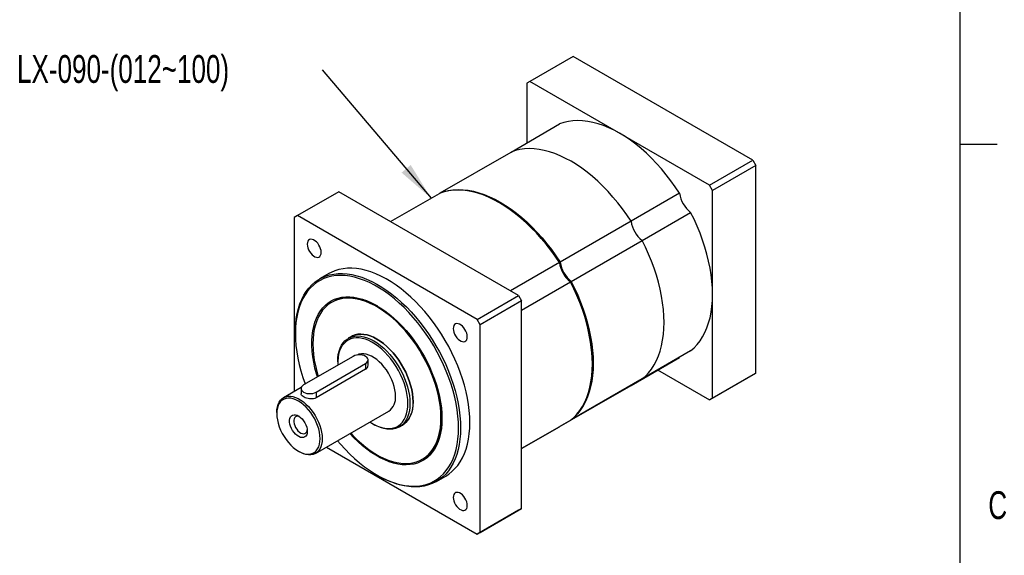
# Model space of a CAD drawing. Extents: x 11 to 421, y 5 to 275.
# Tile 4 of 5: x 335 to 420, y 170 to 216. Entities that reach past the tile are written whole.
import ezdxf
from ezdxf.enums import TextEntityAlignment as Align

# ---------------------------------------------------------------- set-up
doc = ezdxf.new("R2010")
doc.units = 0
doc.layers.get('0').update_dxf_attribs({"linetype": 'CONTINUOUS'})

# ---------------------------------------------------------------- blocks, each defined once
blk = doc.blocks.new('SW_NOTE_4')
at = {"color": 0, "linetype": 'CONTINUOUS'}
blk.add_line((-9.338, 10.996), (0, 0), dxfattribs=at)
blk.add_solid([(0, 0), (-1.75, 2.846), (-2.525, 2.188)], dxfattribs=at)
at = {"color": 0, "linetype": 'CONTINUOUS', "width": 0.7}
blk.add_text('LX-090-(012~100)', height=2.38125, dxfattribs=at).set_placement((-35.444, 9.152), align=Align.BOTTOM_LEFT)

msp = doc.modelspace()

# ---------------------------------------------------------------- linework, layer by layer
at = {"color": 7, "linetype": 'CONTINUOUS'}
for p, q in [((415.9568, 9.9587), (415.9568, 270.3087)), ((382.8334, 212.6193), (379.1211, 210.4762)), ((398.213, 203.7409), (382.8334, 212.6193)), ((379.1211, 210.4762), (378.856, 210.3231)), ((378.856, 210.3231), (378.856, 205.2027)), ((394.5007, 201.5978), (379.1211, 210.4762)), ((377.5249, 204.4343), (381.6792, 206.8325)), ((415.9568, 205.1124), (419.1318, 205.1124)), ((371.4615, 200.9339), (377.5249, 204.4343)), ((394.5007, 201.5978), (398.213, 203.7409)), ((398.4782, 203.2816), (394.7659, 201.1385)), ((398.213, 203.7409), (398.4782, 203.2816)), ((398.4782, 185.5218), (398.4782, 203.2816)), ((394.7659, 201.1385), (394.5007, 201.5978)), ((362.7693, 201.0365), (359.2337, 198.9955)), ((378.1489, 192.1581), (362.7693, 201.0365)), ((367.2042, 198.4763), (371.3908, 200.8931)), ((371.4615, 200.9337), (371.3918, 200.8935)), ((371.4593, 200.9196), (371.4615, 200.9339)), ((391.9426, 200.9075), (387.7884, 198.5093)), ((394.7659, 183.3787), (394.7659, 201.1385)), ((376.5591, 200.0765), (376.5238, 200.0969)), ((359.2337, 198.9955), (358.9686, 198.8424)), ((374.6133, 190.117), (359.2337, 198.9955)), ((388.735, 196.8697), (392.8893, 199.2679)), ((358.9686, 198.8424), (358.9686, 183.9532)), ((387.7884, 198.5093), (381.7249, 195.009)), ((382.6716, 193.3693), (388.735, 196.8697)), ((381.6542, 194.9682), (377.4677, 192.5513)), ((381.6567, 194.9861), (381.6542, 194.9682)), ((381.7249, 195.009), (381.6567, 194.9861)), ((361.9239, 194.0307), (361.1284, 193.5714)), ((378.414, 190.9115), (382.6009, 193.3285)), ((382.6177, 193.3217), (382.6009, 193.3285)), ((382.6716, 193.3693), (382.6177, 193.3217)), ((374.6133, 190.117), (378.1489, 192.1581)), ((378.1489, 192.1581), (378.414, 191.6988)), ((362.2534, 191.6228), (362.165, 191.5718)), ((378.414, 191.6988), (374.8785, 189.6578)), ((378.414, 173.939), (378.414, 191.6988)), ((374.8785, 189.6578), (374.6133, 190.117)), ((374.8785, 171.898), (374.8785, 189.6578)), ((359.057, 188.993), (359.057, 188.8909)), ((363.8523, 188.6489), (363.5872, 188.4958)), ((392.8893, 187.416), (388.735, 185.0178)), ((364.0067, 186.9524), (359.7641, 184.5032)), ((360.8247, 183.8909), (365.0674, 186.3401)), ((362.6809, 186.4927), (362.6809, 186.3907)), ((365.287, 186.1617), (365.287, 186.6462)), ((384.4775, 186.3193), (384.4775, 186.3601)), ((387.7884, 184.4712), (391.9426, 186.8693)), ((365.0674, 185.8467), (360.8247, 183.3975)), ((390.0658, 185.7859), (394.5007, 183.2256)), ((394.7659, 183.3787), (398.4782, 185.5218)), ((398.4782, 185.5218), (398.213, 185.3687)), ((388.735, 185.0178), (382.6716, 181.5175)), ((398.213, 185.3687), (394.5007, 183.2256)), ((359.5649, 184.2974), (358.0356, 183.4146)), ((359.5444, 184.197), (359.5444, 183.7466)), ((381.7249, 180.9708), (387.7884, 184.4712)), ((394.5007, 183.2256), (394.7659, 183.3787)), ((357.466, 182.1556), (357.466, 182.0535)), ((360.7854, 178.6514), (367.061, 182.2742)), ((382.6009, 181.4767), (378.414, 179.0596)), ((382.6716, 181.5175), (382.6533, 181.5271)), ((382.6716, 181.5175), (382.6581, 181.5228)), ((365.6856, 181.1858), (365.774, 181.1348)), ((367.9618, 180.9179), (368.227, 181.071)), ((378.414, 179.0594), (381.6542, 180.93)), ((381.7247, 180.9709), (381.7249, 180.9708)), ((359.3218, 178.8387), (359.4102, 178.7877)), ((361.7175, 179.1895), (374.6133, 171.7449)), ((369.9143, 178.148), (370.0027, 178.1991)), ((366.0385, 176.7972), (366.1269, 176.7462)), ((371.1276, 176.2505), (371.9231, 176.7097)), ((378.1489, 173.7859), (374.6133, 171.7449)), ((374.8785, 171.898), (378.414, 173.939)), ((378.414, 173.939), (378.1489, 173.7859)), ((374.6133, 171.7449), (374.8785, 171.898))]:
    msp.add_line(p, q, dxfattribs=at)
at = {"color": 8, "linetype": 'CONTINUOUS'}
for p, q in [((365.0674, 186.3401), (365.0674, 185.8467)), ((360.8247, 183.8909), (360.8247, 183.3975))]:
    msp.add_line(p, q, dxfattribs=at)
at = {"color": 7, "linetype": 'CONTINUOUS', "flags": 128}
for points in [[(391.9426, 200.9075), (391.5789, 201.4516), (391.1989, 201.9799), (390.804, 202.4907), (390.3954, 202.9823), (389.9746, 203.453), (389.5429, 203.9011), (389.102, 204.3251), (388.6532, 204.7237), (388.1982, 205.0954), (387.7384, 205.4389), (387.2754, 205.7532), (386.8109, 206.037), (386.3464, 206.2895), (385.8834, 206.5098), (385.4236, 206.6971), (384.9686, 206.8508), (384.5198, 206.9704), (384.0789, 207.0554), (383.6473, 207.1056), (383.2264, 207.1209), (382.8178, 207.101), (382.4229, 207.0462), (382.0429, 206.9566), (381.6792, 206.8325)], [(387.7884, 198.5093), (387.4247, 199.0534), (387.0447, 199.5817), (386.6497, 200.0925), (386.2411, 200.5841), (385.8203, 201.0548), (385.3887, 201.5029), (384.9478, 201.9269), (384.499, 202.3255), (384.0439, 202.6972), (383.5841, 203.0407), (383.1212, 203.355), (382.6567, 203.6388), (382.1921, 203.8913), (381.7292, 204.1116), (381.2694, 204.2989), (380.8143, 204.4526), (380.3656, 204.5722), (379.9246, 204.6572), (379.493, 204.7074), (379.0722, 204.7227), (378.6636, 204.7028), (378.2686, 204.648), (377.8886, 204.5584), (377.5249, 204.4343)], [(387.7884, 198.5093), (387.4247, 199.0534), (387.0447, 199.5817), (386.6497, 200.0925), (386.2411, 200.5841), (385.8203, 201.0548), (385.3887, 201.5029), (384.9478, 201.9269), (384.499, 202.3255), (384.0439, 202.6972), (383.5841, 203.0407), (383.1212, 203.355), (382.6567, 203.6388), (382.1921, 203.8913), (381.7292, 204.1116), (381.2694, 204.2989), (380.8143, 204.4526), (380.3656, 204.5722), (379.9246, 204.6572), (379.493, 204.7074), (379.0722, 204.7227), (378.6636, 204.7028), (378.2686, 204.648), (377.8886, 204.5584), (377.5249, 204.4343)], [(381.6542, 194.9682), (381.2905, 195.5122), (380.9105, 196.0405), (380.5156, 196.5514), (380.107, 197.0429), (379.6862, 197.5136), (379.2545, 197.9617), (378.8136, 198.3858), (378.3648, 198.7843), (377.9098, 199.156), (377.45, 199.4996), (376.987, 199.8138), (376.5225, 200.0976), (376.058, 200.3501), (375.595, 200.5704), (375.1352, 200.7577), (374.6802, 200.9114), (374.2314, 201.031), (373.7905, 201.1161), (373.3589, 201.1663), (372.938, 201.1815), (372.5294, 201.1617), (372.1345, 201.1068), (371.7545, 201.0172), (371.3908, 200.8931)], [(371.4615, 200.9339), (371.8252, 201.058), (372.2052, 201.1477), (372.6001, 201.2025), (373.0087, 201.2223), (373.4296, 201.2071), (373.8612, 201.1569), (374.3021, 201.0718), (374.7509, 200.9523), (375.2059, 200.7985), (375.6657, 200.6112), (376.1287, 200.3909), (376.5932, 200.1385), (377.0578, 199.8546), (377.5207, 199.5404), (377.9805, 199.1968), (378.4355, 198.8251), (378.8843, 198.4266), (379.3253, 198.0025), (379.7569, 197.5544), (380.1777, 197.0838), (380.5863, 196.5922), (380.9812, 196.0813), (381.3612, 195.553), (381.7249, 195.009)], [(392.8893, 187.416), (393.1786, 187.669), (393.4462, 187.9533), (393.6911, 188.268), (393.9125, 188.612), (394.1097, 188.9841), (394.282, 189.3831), (394.4288, 189.8075), (394.5496, 190.256), (394.644, 190.727), (394.7116, 191.2189), (394.7523, 191.73), (394.7659, 192.2586), (394.7523, 192.8029), (394.7116, 193.361), (394.644, 193.931), (394.5496, 194.5109), (394.4288, 195.0989), (394.282, 195.6928), (394.1097, 196.2907), (393.9125, 196.8905), (393.6911, 197.4901), (393.4462, 198.0876), (393.1786, 198.6809), (392.8893, 199.2679)], [(361.2746, 195.8485), (361.2614, 196.0004), (361.2226, 196.1608), (361.1598, 196.3227), (361.0757, 196.4791), (360.9741, 196.6231), (360.8593, 196.7484), (360.7364, 196.8495), (360.6107, 196.922), (360.4878, 196.9628), (360.373, 196.9701), (360.2714, 196.9435), (360.1873, 196.8842), (360.1245, 196.7948), (360.0856, 196.6792), (360.0725, 196.5425), (360.0856, 196.3906), (360.1245, 196.2302), (360.1873, 196.0682), (360.2714, 195.9119), (360.373, 195.7679), (360.4878, 195.6426), (360.6107, 195.5415), (360.7364, 195.469), (360.8593, 195.4282), (360.9741, 195.4209), (361.0757, 195.4475), (361.1598, 195.5068), (361.2226, 195.5962), (361.2614, 195.7118), (361.2746, 195.8485)], [(388.735, 185.0178), (389.0243, 185.2708), (389.2919, 185.5551), (389.5368, 185.8698), (389.7583, 186.2138), (389.9555, 186.5859), (390.1278, 186.9849), (390.2745, 187.4093), (390.3953, 187.8578), (390.4897, 188.3288), (390.5574, 188.8207), (390.598, 189.3318), (390.6116, 189.8604), (390.598, 190.4047), (390.5574, 190.9628), (390.4897, 191.5328), (390.3953, 192.1127), (390.2745, 192.7007), (390.1278, 193.2946), (389.9555, 193.8925), (389.7583, 194.4923), (389.5368, 195.0919), (389.2919, 195.6894), (389.0243, 196.2827), (388.735, 196.8697)], [(388.735, 185.0178), (389.0243, 185.2708), (389.2919, 185.5551), (389.5368, 185.8698), (389.7583, 186.2138), (389.9555, 186.5859), (390.1278, 186.9849), (390.2745, 187.4093), (390.3953, 187.8578), (390.4897, 188.3288), (390.5574, 188.8207), (390.598, 189.3318), (390.6116, 189.8604), (390.598, 190.4047), (390.5574, 190.9628), (390.4897, 191.5328), (390.3953, 192.1127), (390.2745, 192.7007), (390.1278, 193.2946), (389.9555, 193.8925), (389.7583, 194.4923), (389.5368, 195.0919), (389.2919, 195.6894), (389.0243, 196.2827), (388.735, 196.8697)], [(359.057, 188.993), (359.0603, 189.2401), (359.0866, 189.722), (359.139, 190.1861), (359.2175, 190.6305), (359.3217, 191.0536), (359.4512, 191.4538), (359.6056, 191.8298), (359.7842, 192.18), (359.9864, 192.5031), (360.2115, 192.798), (360.4586, 193.0636), (360.7267, 193.2989), (361.015, 193.5029), (361.3223, 193.675), (361.6474, 193.8144), (361.9892, 193.9208), (362.3465, 193.9936), (362.7177, 194.0327), (363.1017, 194.0378), (363.497, 194.0089), (363.902, 193.9463), (364.3153, 193.85), (364.7353, 193.7204), (365.1605, 193.5581), (365.5894, 193.3636), (366.0202, 193.1377), (366.4514, 192.8811), (366.8815, 192.5949), (367.3087, 192.2802), (367.7315, 191.938), (368.1484, 191.5696), (368.5577, 191.1765), (368.9581, 190.7601), (369.3478, 190.322), (369.7256, 189.8637), (370.0901, 189.3869), (370.4398, 188.8936), (370.7734, 188.3854), (371.0898, 187.8643), (371.3877, 187.3322), (371.666, 186.7911), (371.9238, 186.243), (372.1599, 185.6899), (372.3737, 185.134), (372.5642, 184.5772), (372.7307, 184.0216), (372.8727, 183.4694), (372.9896, 182.9225), (373.081, 182.3831), (373.1465, 181.853), (373.186, 181.3343), (373.1991, 180.8289), (373.1991, 180.8289)], [(373.0223, 180.8289), (373.0091, 181.3329), (372.9694, 181.8504), (372.9034, 182.3792), (372.8114, 182.9174), (372.6937, 183.463), (372.5508, 184.0139), (372.3832, 184.568), (372.1915, 185.1233), (371.9764, 185.6775), (371.7389, 186.2286), (371.4797, 186.7745), (371.1999, 187.3132), (370.9005, 187.8426), (370.5827, 188.3606), (370.2477, 188.8654), (369.8966, 189.355), (369.531, 189.8275), (369.1521, 190.2812), (368.7614, 190.7143), (368.3604, 191.1252), (367.9505, 191.5123), (367.5335, 191.8742), (367.1107, 192.2095), (366.6839, 192.5169), (366.2547, 192.7953), (365.8246, 193.0436), (365.3954, 193.2608), (364.9686, 193.4462), (364.5458, 193.599), (364.1287, 193.7186), (363.7189, 193.8046), (363.3179, 193.8567), (362.9272, 193.8747), (362.5483, 193.8585), (362.1827, 193.8081), (361.8316, 193.7238), (361.4966, 193.6059), (361.1788, 193.4548), (360.8794, 193.2711), (360.5996, 193.0555), (360.3404, 192.8088), (360.1029, 192.532), (359.8878, 192.226), (359.6961, 191.8921), (359.5285, 191.5315), (359.3856, 191.1457), (359.2679, 190.7359), (359.1759, 190.3039), (359.1099, 189.8513), (359.0702, 189.3797), (359.057, 188.8909), (359.0702, 188.3869), (359.1099, 187.8695), (359.1759, 187.3407), (359.2679, 186.8024), (359.3856, 186.2568), (359.5285, 185.7059), (359.6961, 185.1518), (359.8878, 184.5966), (359.8945, 184.5785)], [(373.9946, 181.2881), (373.9814, 181.7935), (373.942, 182.3122), (373.8765, 182.8423), (373.7851, 183.3818), (373.6682, 183.9286), (373.5262, 184.4809), (373.3597, 185.0364), (373.1692, 185.5932), (372.9554, 186.1491), (372.7192, 186.7022), (372.4615, 187.2503), (372.1832, 187.7914), (371.8853, 188.3235), (371.5689, 188.8446), (371.2353, 189.3528), (370.8856, 189.8462), (370.5211, 190.3229), (370.1433, 190.7812), (369.7535, 191.2194), (369.3532, 191.6358), (368.9439, 192.0289), (368.527, 192.3972), (368.1042, 192.7394), (367.677, 193.0542), (367.2469, 193.3403), (366.8157, 193.5969), (366.3849, 193.8228), (365.956, 194.0173), (365.5308, 194.1796), (365.1108, 194.3092), (364.6975, 194.4055), (364.2924, 194.4682), (363.8972, 194.497), (363.5132, 194.4919), (363.142, 194.4529), (362.7847, 194.38), (362.4429, 194.2737), (362.1178, 194.1342), (361.9239, 194.0307)], [(382.6009, 181.4767), (382.8902, 181.7296), (383.1578, 182.014), (383.4027, 182.3287), (383.6241, 182.6727), (383.8213, 183.0448), (383.9936, 183.4437), (384.1404, 183.8682), (384.2612, 184.3167), (384.3556, 184.7876), (384.4232, 185.2795), (384.4639, 185.7907), (384.4775, 186.3193), (384.4639, 186.8635), (384.4232, 187.4216), (384.3556, 187.9916), (384.2612, 188.5716), (384.1404, 189.1595), (383.9936, 189.7534), (383.8213, 190.3513), (383.6241, 190.9511), (383.4027, 191.5508), (383.1578, 192.1482), (382.8902, 192.7415), (382.6009, 193.3285)], [(382.6716, 193.3693), (382.9609, 192.7823), (383.2285, 192.1891), (383.4734, 191.5916), (383.6948, 190.9919), (383.892, 190.3921), (384.0643, 189.7943), (384.2111, 189.2003), (384.3319, 188.6124), (384.4263, 188.0324), (384.4939, 187.4624), (384.5346, 186.9043), (384.5482, 186.3601), (384.5346, 185.8315), (384.4939, 185.3204), (384.4263, 184.8285), (384.3319, 184.3575), (384.2111, 183.909), (384.0643, 183.4845), (383.892, 183.0856), (383.6948, 182.7135), (383.4734, 182.3695), (383.2285, 182.0548), (382.9609, 181.7705), (382.6716, 181.5175)], [(360.9504, 185.188), (360.8679, 185.4619), (360.7378, 185.9547), (360.633, 186.4423), (360.5539, 186.9223), (360.501, 187.3925), (360.4745, 187.8507), (360.4745, 188.2946), (360.501, 188.7221), (360.5539, 189.1312), (360.633, 189.52), (360.7378, 189.8865), (360.8679, 190.2291), (361.0226, 190.5462), (361.2013, 190.8361), (361.403, 191.0975), (361.6268, 191.3293), (361.8716, 191.5301), (362.1363, 191.6992), (362.4196, 191.8358), (362.7201, 191.939), (363.0365, 192.0086), (363.3671, 192.044), (363.7105, 192.0452), (364.065, 192.0122), (364.429, 191.9451), (364.8005, 191.8443), (365.178, 191.7101), (365.5596, 191.5433), (365.9435, 191.3447), (366.3279, 191.1152), (366.7109, 190.8558), (367.0906, 190.5679), (367.4654, 190.2528), (367.8334, 189.9119), (368.1928, 189.5471), (368.542, 189.1598), (368.8792, 188.7521), (369.2029, 188.3258), (369.5115, 187.883), (369.8036, 187.4258), (370.0778, 186.9564), (370.3327, 186.477), (370.5671, 185.9899), (370.78, 185.4974), (370.9703, 185.0018), (371.1371, 184.5056), (371.2796, 184.0111), (371.3971, 183.5206), (371.4891, 183.0365), (371.5551, 182.5611), (371.5948, 182.0966), (371.6081, 181.6453), (371.6081, 181.6453)], [(371.5197, 181.6963), (371.5064, 182.1455), (371.4664, 182.6078), (371.4, 183.0812), (371.3074, 183.5632), (371.1892, 184.0515), (371.0459, 184.5438), (370.8783, 185.0376), (370.687, 185.5305), (370.4731, 186.0201), (370.2376, 186.5042), (369.9817, 186.9802), (369.7065, 187.4458), (369.4135, 187.8989), (369.1041, 188.3372), (368.7797, 188.7585), (368.442, 189.1608), (368.0925, 189.5422), (367.7331, 189.9008), (367.3654, 190.2348), (366.9913, 190.5426), (366.6125, 190.8228), (366.2309, 191.0739), (365.8484, 191.2947), (365.4668, 191.4841), (365.088, 191.6413), (364.7139, 191.7655), (364.3462, 191.856), (363.9868, 191.9124), (363.6373, 191.9345), (363.2996, 191.9221), (362.9752, 191.8753), (362.6658, 191.7943), (362.3728, 191.6795), (362.0976, 191.5315), (361.8417, 191.351), (361.6062, 191.1389), (361.3923, 190.8962), (361.201, 190.6241), (361.0333, 190.3239), (360.8901, 189.9971), (360.7719, 189.6452), (360.6793, 189.2701), (360.6129, 188.8734), (360.5729, 188.4572), (360.5596, 188.0235), (360.5729, 187.5744), (360.6129, 187.112), (360.6793, 186.6387), (360.7719, 186.1567), (360.8901, 185.6683), (361.0175, 185.2268)], [(366.0849, 191.2638), (365.9368, 191.3457), (365.5552, 191.5352), (365.1764, 191.6923), (364.8023, 191.8165), (364.4346, 191.907), (364.0752, 191.9634), (363.7257, 191.9855), (363.388, 191.9731), (363.0636, 191.9263), (362.7542, 191.8453), (362.4611, 191.7306), (362.2534, 191.6228)], [(373.7746, 188.6324), (373.7614, 188.7843), (373.7226, 188.9447), (373.6598, 189.1066), (373.5757, 189.263), (373.4741, 189.407), (373.3593, 189.5323), (373.2364, 189.6334), (373.1107, 189.7059), (372.9878, 189.7467), (372.873, 189.754), (372.7714, 189.7274), (372.6873, 189.6681), (372.6245, 189.5787), (372.5856, 189.4631), (372.5725, 189.3264), (372.5856, 189.1745), (372.6245, 189.0141), (372.6873, 188.8521), (372.7714, 188.6958), (372.873, 188.5518), (372.9878, 188.4265), (373.1107, 188.3254), (373.2364, 188.2529), (373.3593, 188.2121), (373.4741, 188.2048), (373.5757, 188.2314), (373.6598, 188.2907), (373.7226, 188.3801), (373.7614, 188.4957), (373.7746, 188.6324)], [(369.1332, 183.074), (369.12, 183.4113), (369.0806, 183.7609), (369.0151, 184.1198), (368.9243, 184.4851), (368.8089, 184.8536), (368.6699, 185.2221), (368.5084, 185.5876), (368.3258, 185.9468), (368.1238, 186.2968), (367.904, 186.6345), (367.6682, 186.9571), (367.4186, 187.2617), (367.1572, 187.5459), (366.8863, 187.8072), (366.6081, 188.0433), (366.3251, 188.2523), (366.0396, 188.4323), (365.7542, 188.5818), (365.4712, 188.6996), (365.193, 188.7846), (364.9221, 188.8362), (364.6607, 188.8538), (364.4111, 188.8374), (364.1753, 188.787), (363.9555, 188.7031), (363.8523, 188.6489)], [(363.8523, 188.6489), (363.9555, 188.7031), (364.1753, 188.787), (364.4111, 188.8374), (364.6607, 188.8538), (364.9221, 188.8362), (365.193, 188.7846), (365.4712, 188.6996), (365.7542, 188.5818), (366.0396, 188.4323), (366.3251, 188.2523), (366.6081, 188.0433), (366.8863, 187.8072), (367.1572, 187.5459), (367.4186, 187.2617), (367.6682, 186.9571), (367.904, 186.6345), (368.1238, 186.2968), (368.3258, 185.9468), (368.5084, 185.5876), (368.6699, 185.2221), (368.8089, 184.8536), (368.9243, 184.4851), (369.0151, 184.1198), (369.0806, 183.7609), (369.12, 183.4113), (369.1332, 183.074)], [(362.6809, 186.4927), (362.6941, 186.8147), (362.7336, 187.1188), (362.799, 187.4022), (362.8898, 187.6626), (363.0052, 187.8979), (363.1443, 188.1059), (363.3057, 188.2849), (363.4883, 188.4333), (363.6903, 188.55), (363.9102, 188.6339), (364.1459, 188.6843), (364.3956, 188.7007), (364.6569, 188.6831), (364.9279, 188.6316), (365.206, 188.5465), (365.489, 188.4288), (365.7745, 188.2792), (366.0599, 188.0992), (366.3429, 187.8902), (366.6211, 187.6541), (366.892, 187.3928), (367.1534, 187.1087), (367.4031, 186.804), (367.6388, 186.4814), (367.8586, 186.1437), (368.0607, 185.7937), (368.2432, 185.4345), (368.4047, 185.0691), (368.5438, 184.7005), (368.6592, 184.332), (368.75, 183.9668), (368.8154, 183.6078), (368.8549, 183.2582), (368.8681, 182.921)], [(368.6913, 182.921), (368.6781, 183.2535), (368.6386, 183.5984), (368.5732, 183.9527), (368.4823, 184.313), (368.3669, 184.6764), (368.228, 185.0396), (368.0667, 185.3995), (367.8845, 185.7528), (367.683, 186.0965), (367.4639, 186.4275), (367.2292, 186.7429), (366.9809, 187.04), (366.7213, 187.3161), (366.4526, 187.5689), (366.1771, 187.7961), (365.8973, 187.9956), (365.6156, 188.1658), (365.3346, 188.3052), (365.0567, 188.4125), (364.7843, 188.4868), (364.5198, 188.5274), (364.2656, 188.534), (364.0238, 188.5065), (363.7967, 188.4452), (363.5862, 188.3506), (363.3941, 188.2235), (363.2221, 188.065), (363.0718, 187.8766), (362.9445, 187.6599), (362.8413, 187.4168), (362.7631, 187.1494), (362.7106, 186.8601), (362.6842, 186.5514), (362.6842, 186.2261), (362.6858, 186.1898)], [(367.6306, 183.5333), (367.6175, 183.8015), (367.5782, 184.0814), (367.5134, 184.369), (367.4238, 184.6604), (367.3107, 184.9518), (367.1757, 185.2393), (367.0205, 185.5188), (366.8473, 185.7866), (366.6584, 186.0392), (366.4563, 186.273), (366.2438, 186.485), (366.0238, 186.6723), (365.7992, 186.8322), (365.573, 186.9628), (365.3484, 187.0621), (365.1284, 187.1289), (364.9159, 187.1623), (364.7138, 187.1617), (364.5249, 187.1273), (364.3692, 187.0682)], [(365.0674, 186.3401), (365.1721, 186.4159), (365.245, 186.5032), (365.2823, 186.5978), (365.2823, 186.6947), (365.245, 186.7892), (365.1721, 186.8766), (365.0674, 186.9524), (364.9361, 187.0128), (364.7848, 187.0549), (364.621, 187.0765), (364.4531, 187.0765), (364.2893, 187.0549), (364.138, 187.0128), (364.0067, 186.9524)], [(360.8247, 183.3975), (360.7318, 183.3542), (360.6243, 183.3239), (360.5115, 183.3085), (360.39, 183.3064), (360.2665, 183.3171), (360.1403, 183.3399), (360.0197, 183.3725), (359.9032, 183.4148), (359.8035, 183.461), (359.7146, 183.5133), (359.6459, 183.5658), (359.5929, 183.6214), (359.5594, 183.6771), (359.5448, 183.7346), (359.5461, 183.7466)], [(359.7641, 184.5032), (359.6594, 184.4274), (359.5865, 184.34), (359.5491, 184.2455), (359.5491, 184.1485), (359.5865, 184.054), (359.6594, 183.9667), (359.7641, 183.8909), (359.8954, 183.8304), (360.0467, 183.7884), (360.2104, 183.7668), (360.3784, 183.7668), (360.5421, 183.7884), (360.6934, 183.8304), (360.8247, 183.8909)], [(357.466, 182.1556), (357.4791, 182.4087), (357.5184, 182.6432), (357.5832, 182.8559), (357.6728, 183.0439), (357.7859, 183.2048), (357.9209, 183.3363), (358.0761, 183.4367), (358.2493, 183.5045), (358.4383, 183.5389), (358.6403, 183.5395), (358.8528, 183.5061), (359.0729, 183.4393), (359.2975, 183.34), (359.5236, 183.2094), (359.7482, 183.0495), (359.9682, 182.8622), (360.1807, 182.6502), (360.3828, 182.4164), (360.5717, 182.1638), (360.7449, 181.896), (360.9001, 181.6164), (361.0352, 181.329), (361.1482, 181.0376), (361.2378, 180.7461), (361.3027, 180.4586), (361.3419, 180.1787), (361.3551, 179.9104)], [(361.1783, 179.9104), (361.1648, 180.1766), (361.1244, 180.4545), (361.0577, 180.7401), (360.9657, 181.0293), (360.8497, 181.3177), (360.7115, 181.6013), (360.553, 181.8758), (360.3766, 182.1373), (360.1847, 182.3819), (359.9803, 182.6061), (359.7663, 182.8067), (359.5459, 182.9806), (359.3221, 183.1254), (359.0984, 183.2389), (358.8779, 183.3196), (358.6639, 183.3661), (358.4595, 183.3779), (358.2677, 183.3547), (358.0913, 183.2969), (357.9328, 183.2054), (357.7945, 183.0814), (357.6786, 182.9269), (357.5866, 182.744), (357.5199, 182.5353), (357.4795, 182.3041), (357.466, 182.0535), (357.4795, 181.7873), (357.5199, 181.5094), (357.5866, 181.2238), (357.6786, 180.9347), (357.7945, 180.6462), (357.9328, 180.3627), (358.0913, 180.0882), (358.2677, 179.8267), (358.4595, 179.582), (358.6639, 179.3578), (358.8779, 179.1573), (359.0984, 178.9834), (359.3221, 178.8386), (359.5459, 178.725), (359.7663, 178.6444), (359.9803, 178.5979), (360.1847, 178.5861), (360.3766, 178.6093), (360.553, 178.6671), (360.7115, 178.7586), (360.8497, 178.8825), (360.9657, 179.0371), (361.0577, 179.22), (361.1244, 179.4286), (361.1648, 179.6599), (361.1783, 179.9104)], [(365.4407, 181.3388), (365.6156, 181.2271), (365.8973, 181.0722), (366.1771, 180.9487), (366.4526, 180.8578), (366.7213, 180.8003), (366.9809, 180.7767), (367.2292, 180.7871), (367.4639, 180.8316), (367.683, 180.9096), (367.8845, 181.0206), (368.0667, 181.1636), (368.228, 181.3372), (368.3669, 181.54), (368.4823, 181.7701), (368.5732, 182.0257), (368.6386, 182.3043), (368.6781, 182.6036), (368.6913, 182.921)], [(368.8681, 182.921), (368.8549, 182.599), (368.8154, 182.2949), (368.75, 182.0115), (368.6592, 181.7511), (368.5438, 181.5158), (368.4047, 181.3078), (368.2432, 181.1288), (368.0607, 180.9804), (367.8586, 180.8637), (367.6388, 180.7798), (367.4031, 180.7294), (367.1534, 180.713), (366.892, 180.7306), (366.6211, 180.7821), (366.3429, 180.8671), (366.0599, 180.9849), (365.7745, 181.1345), (365.774, 181.1348)], [(369.1332, 183.074), (369.12, 182.752), (369.0806, 182.448), (369.0151, 182.1646), (368.9243, 181.9041), (368.8089, 181.6689), (368.6699, 181.4609), (368.5084, 181.2819), (368.3258, 181.1334), (368.227, 181.071)], [(360.0823, 180.5432), (360.0685, 180.385), (360.0278, 180.2484), (359.9616, 180.1383), (359.8723, 180.0587), (359.7631, 180.0124), (359.6379, 180.0012), (359.5013, 180.0255), (359.3583, 180.0843), (359.214, 180.1756), (359.0735, 180.296), (358.9421, 180.4412), (358.8243, 180.606), (358.7246, 180.7843), (358.6465, 180.9698), (358.5928, 181.1557), (358.5654, 181.3354), (358.5654, 181.5023), (358.5928, 181.6503), (358.6465, 181.7742), (358.7246, 181.8695), (358.8243, 181.9327), (358.9421, 181.9616), (359.0735, 181.955), (359.214, 181.9133), (359.3583, 181.8379), (359.5013, 181.7316), (359.6379, 181.5981), (359.7631, 181.4425), (359.8723, 181.2701), (359.9616, 181.0874), (360.0278, 180.9008), (360.0685, 180.7172), (360.0823, 180.5432)], [(359.4165, 181.7985), (359.4045, 181.8033), (359.283, 181.8345), (359.1715, 181.8306), (359.0754, 181.7918), (358.9991, 181.7199), (358.9461, 181.6183), (358.919, 181.4917), (358.919, 181.346), (358.9461, 181.1881), (358.9991, 181.0253), (359.0754, 180.8653), (359.1715, 180.7155), (359.283, 180.5829), (359.4045, 180.4737), (359.5305, 180.3931), (359.655, 180.3448), (359.7722, 180.3311), (359.8766, 180.3526), (359.9633, 180.4083), (360.0284, 180.4955), (360.0686, 180.6103), (360.0764, 180.6554)], [(371.6081, 181.6453), (371.5948, 181.2093), (371.5551, 180.7908), (371.4891, 180.3916), (371.3971, 180.0137), (371.2796, 179.6589), (371.1371, 179.3289), (370.9703, 179.0252), (370.78, 178.7494), (370.5671, 178.5027), (370.3327, 178.2862), (370.0778, 178.1011), (369.8036, 177.9482), (369.5115, 177.8283), (369.2029, 177.7418), (368.8792, 177.6893), (368.542, 177.6709), (368.1928, 177.6868), (367.8334, 177.7369), (367.4654, 177.8209), (367.0906, 177.9385), (366.7109, 178.0891), (366.3279, 178.2719), (365.9435, 178.4861), (365.5596, 178.7307), (365.178, 179.0045), (364.8005, 179.3062), (364.429, 179.6344), (364.065, 179.9874), (363.7246, 180.3481)], [(363.7914, 180.3867), (363.9868, 180.1776), (364.3462, 179.8191), (364.7139, 179.485), (365.088, 179.1772), (365.4668, 178.8971), (365.8484, 178.646), (366.2309, 178.4252), (366.6125, 178.2357), (366.9913, 178.0785), (367.3654, 177.9544), (367.7331, 177.8639), (368.0925, 177.8074), (368.442, 177.7854), (368.7797, 177.7978), (369.1041, 177.8446), (369.4135, 177.9255), (369.7065, 178.0403), (369.9817, 178.1883), (370.2376, 178.3688), (370.4731, 178.5809), (370.687, 178.8236), (370.8783, 179.0957), (371.0459, 179.3959), (371.1892, 179.7228), (371.3074, 180.0746), (371.4, 180.4498), (371.4664, 180.8464), (371.5064, 181.2626), (371.5197, 181.6963)], [(370.0027, 178.1991), (370.0701, 178.2393), (370.326, 178.4198), (370.5615, 178.6319), (370.7754, 178.8746), (370.9667, 179.1468), (371.1343, 179.447), (371.2776, 179.7738), (371.3958, 180.1256), (371.4884, 180.5008), (371.5548, 180.8974), (371.5948, 181.3136), (371.6079, 181.6966)], [(371.9231, 176.7097), (372.1832, 176.8763), (372.4615, 177.096), (372.7192, 177.3466), (372.9554, 177.6269), (373.1692, 177.9361), (373.3597, 178.2729), (373.5262, 178.6362), (373.6682, 179.0245), (373.7851, 179.4364), (373.8765, 179.8703), (373.942, 180.3247), (373.9814, 180.7979), (373.9946, 181.2881)], [(362.672, 179.7405), (362.9272, 179.4387), (363.3179, 179.0056), (363.7189, 178.5947), (364.1287, 178.2075), (364.5458, 177.8456), (364.9686, 177.5103), (365.3954, 177.2029), (365.8246, 176.9245), (366.2547, 176.6763), (366.6839, 176.459), (367.1107, 176.2737), (367.5335, 176.1209), (367.9505, 176.0013), (368.3604, 175.9152), (368.7614, 175.8631), (369.1521, 175.8451), (369.531, 175.8614), (369.8966, 175.9117), (370.2477, 175.996), (370.5827, 176.1139), (370.9005, 176.265), (371.1999, 176.4487), (371.4797, 176.6643), (371.7389, 176.911), (371.9764, 177.1879), (372.1915, 177.4938), (372.3832, 177.8277), (372.5508, 178.1883), (372.6937, 178.5742), (372.8114, 178.9839), (372.9034, 179.4159), (372.9694, 179.8686), (373.0091, 180.3402), (373.0223, 180.8289)], [(373.1991, 180.8289), (373.186, 180.3387), (373.1465, 179.8655), (373.081, 179.4111), (372.9896, 178.9771), (372.8727, 178.5652), (372.7307, 178.1769), (372.5642, 177.8137), (372.3737, 177.4769), (372.1599, 177.1677), (371.9238, 176.8873), (371.666, 176.6368), (371.3877, 176.4171), (371.0898, 176.2289), (370.7734, 176.0731), (370.4398, 175.9501), (370.0901, 175.8605), (369.7256, 175.8045), (369.3478, 175.7824), (368.9581, 175.7943), (368.5577, 175.8401), (368.1484, 175.9196), (367.7315, 176.0326), (367.3087, 176.1786), (366.8815, 176.3571), (366.4514, 176.5674), (366.1269, 176.7462)], [(361.3551, 179.9104), (361.3419, 179.6574), (361.3027, 179.4229), (361.2378, 179.2101), (361.1482, 179.0221), (361.0352, 178.8612), (360.9001, 178.7297), (360.7449, 178.6294), (360.5717, 178.5615), (360.3828, 178.5271), (360.1807, 178.5265), (359.9682, 178.5599), (359.7482, 178.6267), (359.5236, 178.726), (359.4102, 178.7877)], [(373.7746, 174.1979), (373.7614, 174.3498), (373.7226, 174.5102), (373.6598, 174.6721), (373.5757, 174.8285), (373.4741, 174.9724), (373.3593, 175.0977), (373.2364, 175.1988), (373.1107, 175.2714), (372.9878, 175.3122), (372.873, 175.3194), (372.7714, 175.2928), (372.6873, 175.2335), (372.6245, 175.1441), (372.5856, 175.0286), (372.5725, 174.8918), (372.5856, 174.7399), (372.6245, 174.5795), (372.6873, 174.4176), (372.7714, 174.2612), (372.873, 174.1173), (372.9878, 173.992), (373.1107, 173.8909), (373.2364, 173.8183), (373.3593, 173.7775), (373.4741, 173.7703), (373.5757, 173.7969), (373.6598, 173.8562), (373.7226, 173.9456), (373.7614, 174.0612), (373.7746, 174.1979)]]:
    msp.add_lwpolyline(points, dxfattribs=at)
at = {"color": 7, "linetype": 'CONTINUOUS'}
for centre, radius, start, end in [((394.4792, 201.2789), 2.5637, 188.329996, 231.670004), ((368.3156, 186.7236), 15.6925, 31.770846, 58.310321), ((390.325, 198.8807), 2.5637, 188.329996, 231.670004), ((384.1908, 195.3396), 2.5637, 188.329996, 231.670004), ((384.277, 195.3893), 2.6511, 188.748335, 231.251666), ((384.2615, 195.3804), 2.5637, 188.329996, 231.670004), ((368.7904, 185.8986), 15.6938, 1.685156, 28.229025), ((364.8836, 186.204), 0.4018, 297.214125, 358.839433), ((366.221, 183.4126), 1.4148, 306.420717, 4.891463), ((366.9452, 182.8574), 2.1987, 305.658678, 5.653503)]:
    msp.add_arc(centre, radius, start, end, dxfattribs=at)

# ---------------------------------------------------------------- block references
msp.add_blockref('SW_NOTE_4', (370.6771, 200.4811), dxfattribs=at)

# ---------------------------------------------------------------- texts
at = {"color": 7, "linetype": 'CONTINUOUS', "width": 0.7}
msp.add_text('C', height=2.3813, dxfattribs=at).set_placement((418.368, 172.3194), align=Align.BOTTOM_LEFT)

doc.saveas('drawing.dxf')
